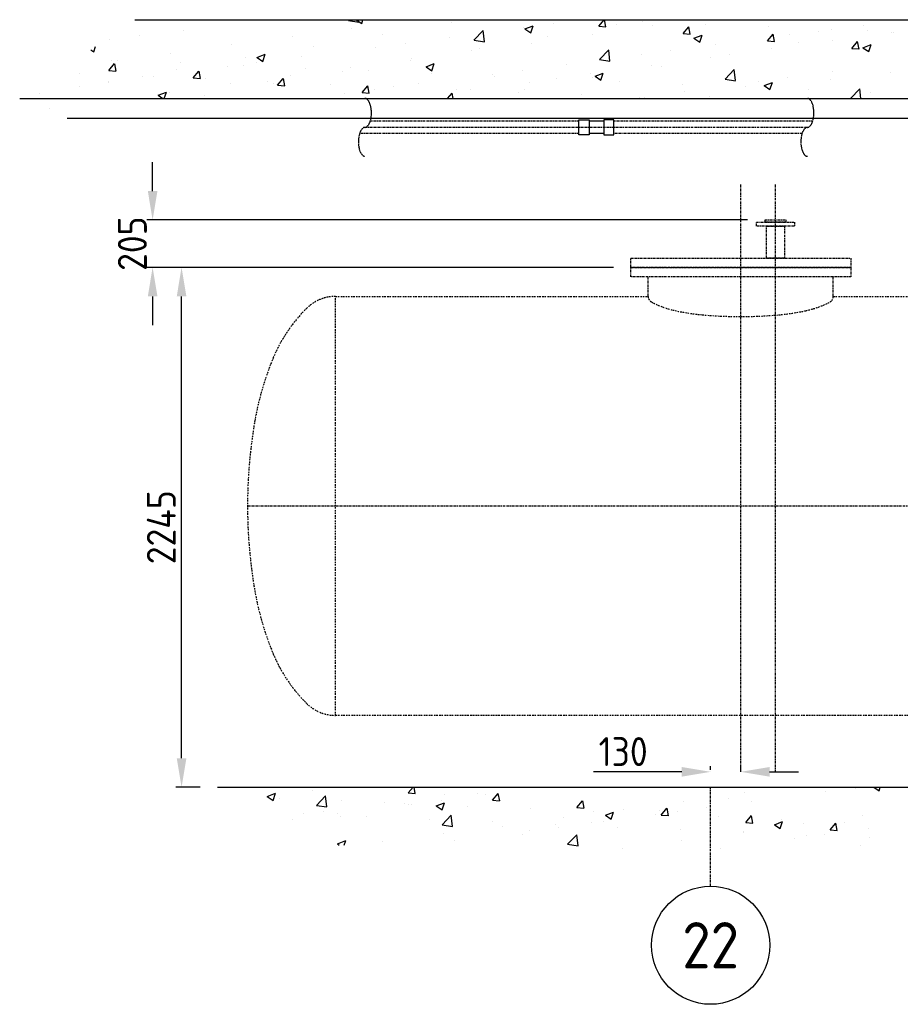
# Model space of a CAD drawing. Header units: metres. Extents: x -82085 to 58758, y -66901 to 95305.
# Tile 87 of 135: x -82085 to -78281, y 20845 to 25098. Entities that reach past the tile are written whole.
import ezdxf
from ezdxf.enums import TextEntityAlignment as Align

# ---------------------------------------------------------------- set-up
doc = ezdxf.new("R2010")
doc.units = ezdxf.units.M
doc.header["$MEASUREMENT"] = 0
doc.header["$PDSIZE"] = -1
for name, pattern in [('BORDER2', [22.225, 6.35, -3.175, 6.35, -3.175, 0, -3.175]), ('CENTER-LN', [19, 10, -3, 3, -3]), ('HIDDEN2', [4.7625, 3.175, -1.5875])]:
    doc.linetypes.add(name, pattern=pattern)
doc.layers.get('0').update_dxf_attribs({"linetype": 'CONTINUOUS'})
doc.layers.get('DEFPOINTS').update_dxf_attribs({"linetype": 'CONTINUOUS'})
for name, color, linetype in [('3', 3, 'CONTINUOUS'), ('ARCERING', 10, 'CONTINUOUS'), ('CL', 1, 'CENTER-LN'), ('DIM', 10, 'CONTINUOUS'), ('GEBOUW', 7, 'CONTINUOUS'), ('TEXT2', 7, 'CONTINUOUS')]:
    doc.layers.add(name, color=color, linetype=linetype)
doc.styles.add('ROMANS', font='iso.shx')
doc.styles.get("Standard").update_dxf_attribs({"font": 'iso.shx'})
doc.dimstyles.get("Standard").update_dxf_attribs({"dimtxt": 0.18, "dimasz": 0.18, "dimexe": 0.18, "dimexo": 0.0625, "dimgap": 0.09, "dimtad": 0, "dimtih": 1, "dimtoh": 1, "dimdec": 4, "dimzin": 0, "dimdsep": 46, "dimtxsty": 'Standard', "dimcen": 0.09, "dimadec": 0, "dimazin": 0, "dimtfac": 1, "dimtdec": 4, "dimtofl": 0, "dimtmove": 0, "dimatfit": 3, "dimfxl": 1, "dimtolj": 1, "dimtzin": 0, "dimarcsym": 0})

# ---------------------------------------------------------------- blocks, each defined once
blk = doc.blocks.new('*X4')
at = {"color": 0}
for p, q in [((33466.5, 47721.8, 3239), (33466.5, 47721.8, 3239)), ((33856.2, 47720.5, 3239), (33859.9, 47724.4, 3239)), ((33856.3, 47720.3, 3239), (33901.4, 47713.3, 3239)), ((33889.5, 47724.4, 3239), (33913.3, 47708.3, 3239)), ((33901.4, 47713.4, 3239), (33900.1, 47724.4, 3239)), ((33913.3, 47708.4, 3239), (33918.7, 47724.4, 3239)), ((34133.8, 47724.3, 3239), (34133.8, 47724.3, 3239)), ((34937.3, 47696.2, 3239), (34961, 47724.4, 3239)), ((34968.1, 47693.3, 3239), (34962.3, 47724.4, 3239)), ((33145.7, 47679.5, 3239), (33145.7, 47679.5, 3239)), ((33870, 47686.2, 3239), (33870, 47686.2, 3239)), ((34299.2, 47711.8, 3239), (34299.2, 47711.8, 3239)), ((34398.3, 47636.4, 3239), (34437.9, 47677.6, 3239)), ((34443.5, 47629.3, 3239), (34437.9, 47677.5, 3239)), ((34613.7, 47690, 3239), (34613.7, 47690, 3239)), ((34618, 47684.8, 3239), (34653.6, 47698.5, 3239)), ((34618.1, 47684.7, 3239), (34643.3, 47667.7, 3239)), ((34643.4, 47667.7, 3239), (34653.7, 47698.4, 3239)), ((34740.9, 47706.8, 3239), (34740.9, 47706.8, 3239)), ((34937.4, 47696.2, 3239), (34967.7, 47693.5, 3239)), ((35013.5, 47702, 3239), (35013.5, 47702, 3239)), ((35126.8, 47716.8, 3239), (35126.8, 47716.8, 3239)), ((35169.7, 47697.3, 3239), (35169.7, 47697.3, 3239)), ((35301.7, 47664.3, 3239), (35326.2, 47693.5, 3239)), ((35332.4, 47661.4, 3239), (35326.6, 47693.3, 3239)), ((35398, 47705.4, 3239), (35398, 47705.4, 3239)), ((35669.1, 47693.9, 3239), (35669.1, 47693.9, 3239)), ((35888, 47675, 3239), (35888, 47675, 3239)), ((35940.3, 47682.5, 3239), (35940.3, 47682.5, 3239)), ((36080.4, 47700.4, 3239), (36080.4, 47700.4, 3239)), ((36096.3, 47676.8, 3239), (36096.3, 47676.8, 3239)), ((32826.1, 47637.5, 3239), (32826.1, 47637.5, 3239)), ((32953.3, 47654.2, 3239), (32953.3, 47654.2, 3239)), ((33613.4, 47653.7, 3239), (33613.4, 47653.7, 3239)), ((34003, 47661, 3239), (34003, 47661, 3239)), ((34292.9, 47647.8, 3239), (34292.9, 47647.8, 3239)), ((34398.4, 47636.2, 3239), (34443.6, 47629.2, 3239)), ((34717.2, 47651.2, 3239), (34717.2, 47651.2, 3239)), ((34908.9, 47661.6, 3239), (34908.9, 47661.6, 3239)), ((35301.7, 47664.3, 3239), (35332.1, 47661.6, 3239)), ((35348.1, 47644.1, 3239), (35383.6, 47657.8, 3239)), ((35348.1, 47644, 3239), (35373.4, 47627, 3239)), ((35373.5, 47627, 3239), (35383.8, 47657.7, 3239)), ((35666.1, 47632.5, 3239), (35690.6, 47661.6, 3239)), ((35696.8, 47629.5, 3239), (35690.9, 47661.4, 3239)), ((35760.8, 47658.3, 3239), (35760.8, 47658.3, 3239)), ((35944.8, 47634.6, 3239), (35944.8, 47634.6, 3239)), ((36201.4, 47667.1, 3239), (36201.4, 47667.1, 3239)), ((36211.5, 47671, 3239), (36211.5, 47671, 3239)), ((32743.1, 47594.1, 3239), (32756.4, 47585.2, 3239)), ((32756.4, 47585.2, 3239), (32764.3, 47608.6, 3239)), ((33352.5, 47617.9, 3239), (33352.5, 47617.9, 3239)), ((33706.7, 47610.1, 3239), (33706.7, 47610.1, 3239)), ((33973.3, 47605.7, 3239), (33973.3, 47605.7, 3239)), ((34100.5, 47622.5, 3239), (34100.5, 47622.5, 3239)), ((34388.5, 47590.9, 3239), (34388.5, 47590.9, 3239)), ((34420.9, 47600.3, 3239), (34420.9, 47600.3, 3239)), ((34645.1, 47623.5, 3239), (34645.1, 47623.5, 3239)), ((34940.5, 47552.3, 3239), (34980, 47593.5, 3239)), ((34985.7, 47545.2, 3239), (34980.1, 47593.4, 3239)), ((35247.6, 47590.7, 3239), (35247.6, 47590.7, 3239)), ((35440, 47616.1, 3239), (35440, 47616.1, 3239)), ((35666.1, 47632.4, 3239), (35696.5, 47629.8, 3239)), ((35684, 47598.8, 3239), (35684, 47598.8, 3239)), ((35800, 47625.9, 3239), (35800, 47625.9, 3239)), ((36030.4, 47600.6, 3239), (36054.9, 47629.8, 3239)), ((36030.5, 47600.5, 3239), (36060.8, 47597.9, 3239)), ((36061.2, 47597.7, 3239), (36055.3, 47629.5, 3239)), ((36078.1, 47603.4, 3239), (36113.7, 47617.1, 3239)), ((36078.2, 47603.3, 3239), (36103.5, 47586.3, 3239)), ((36103.5, 47586.3, 3239), (36113.8, 47617, 3239)), ((32858.4, 47548.9, 3239), (32858.4, 47548.9, 3239)), ((33088.7, 47579.8, 3239), (33088.7, 47579.8, 3239)), ((33410.4, 47559.3, 3239), (33410.4, 47559.3, 3239)), ((33461.1, 47561.7, 3239), (33496.7, 47575.3, 3239)), ((33461.2, 47561.5, 3239), (33486.5, 47544.5, 3239)), ((33486.5, 47544.5, 3239), (33496.8, 47575.2, 3239)), ((33652.5, 47563.5, 3239), (33652.5, 47563.5, 3239)), ((34124.7, 47549.4, 3239), (34124.7, 47549.4, 3239)), ((34127.6, 47555.2, 3239), (34127.6, 47555.2, 3239)), ((34940.6, 47552.1, 3239), (34985.7, 47545.1, 3239)), ((35120.4, 47574, 3239), (35120.4, 47574, 3239)), ((35420.2, 47560.7, 3239), (35420.2, 47560.7, 3239)), ((35503.7, 47575.1, 3239), (35503.7, 47575.1, 3239)), ((32821.6, 47505.4, 3239), (32846.1, 47534.6, 3239)), ((32821.6, 47505.3, 3239), (32852, 47502.7, 3239)), ((32832.1, 47547.3, 3239), (32832.1, 47547.3, 3239)), ((32852.3, 47502.5, 3239), (32846.5, 47534.3, 3239)), ((33114.2, 47508.4, 3239), (33114.2, 47508.4, 3239)), ((33129.6, 47537.4, 3239), (33129.6, 47537.4, 3239)), ((33332.9, 47521.4, 3239), (33332.9, 47521.4, 3239)), ((33400.8, 47526, 3239), (33400.8, 47526, 3239)), ((33460.1, 47538.2, 3239), (33460.1, 47538.2, 3239)), ((33672, 47514.5, 3239), (33672, 47514.5, 3239)), ((33863.8, 47517.1, 3239), (33863.8, 47517.1, 3239)), ((34191.2, 47521, 3239), (34226.7, 47534.6, 3239)), ((34191.2, 47520.9, 3239), (34216.5, 47503.8, 3239)), ((34216.6, 47503.8, 3239), (34226.9, 47534.5, 3239)), ((34607.2, 47506.4, 3239), (34607.2, 47506.4, 3239)), ((34799.6, 47531.7, 3239), (34799.6, 47531.7, 3239)), ((35163.6, 47528.2, 3239), (35163.6, 47528.2, 3239)), ((35207.5, 47524.2, 3239), (35207.5, 47524.2, 3239)), ((35482.6, 47468.2, 3239), (35522.2, 47509.5, 3239)), ((35527.8, 47461.1, 3239), (35522.2, 47509.3, 3239)), ((32694.3, 47492.1, 3239), (32694.3, 47492.1, 3239)), ((32965.5, 47480.7, 3239), (32965.5, 47480.7, 3239)), ((33012.1, 47479.2, 3239), (33012.1, 47479.2, 3239)), ((33186, 47473.5, 3239), (33210.5, 47502.7, 3239)), ((33186, 47473.4, 3239), (33216.4, 47470.8, 3239)), ((33216.7, 47470.6, 3239), (33210.8, 47502.4, 3239)), ((33236.7, 47469.2, 3239), (33236.7, 47469.2, 3239)), ((33550.3, 47441.6, 3239), (33574.8, 47470.8, 3239)), ((33581.1, 47438.7, 3239), (33575.2, 47470.5, 3239)), ((33607.2, 47484.6, 3239), (33607.2, 47484.6, 3239)), ((33828.4, 47498.6, 3239), (33828.4, 47498.6, 3239)), ((33943.1, 47503.1, 3239), (33943.1, 47503.1, 3239)), ((34214.3, 47491.6, 3239), (34214.3, 47491.6, 3239)), ((34480, 47489.7, 3239), (34480, 47489.7, 3239)), ((34485.5, 47480.2, 3239), (34485.5, 47480.2, 3239)), ((34756.7, 47468.7, 3239), (34756.7, 47468.7, 3239)), ((34902.7, 47492.4, 3239), (34902.7, 47492.4, 3239)), ((34911.2, 47473.4, 3239), (34911.2, 47473.4, 3239)), ((34921.2, 47480.3, 3239), (34956.8, 47493.9, 3239)), ((34921.3, 47480.2, 3239), (34946.6, 47463.1, 3239)), ((34946.6, 47463.1, 3239), (34956.9, 47493.8, 3239)), ((35482.7, 47468, 3239), (35527.9, 47461, 3239)), ((35754.4, 47474.7, 3239), (35754.4, 47474.7, 3239)), ((35938.6, 47465.5, 3239), (35938.6, 47465.5, 3239)), ((35946.8, 47500, 3239), (35946.8, 47500, 3239)), ((36195.2, 47498, 3239), (36195.2, 47498, 3239)), ((32692.5, 47437.1, 3239), (32692.5, 47437.1, 3239)), ((32817.9, 47457.6, 3239), (32817.9, 47457.6, 3239)), ((32819.7, 47453.9, 3239), (32819.7, 47453.9, 3239)), ((33346.4, 47448.8, 3239), (33346.4, 47448.8, 3239)), ((33507.9, 47457.8, 3239), (33507.9, 47457.8, 3239)), ((33532.2, 47447.7, 3239), (33532.2, 47447.7, 3239)), ((33550.4, 47441.6, 3239), (33580.7, 47438.9, 3239)), ((33779.1, 47446.3, 3239), (33779.1, 47446.3, 3239)), ((33914.7, 47409.7, 3239), (33939.2, 47438.9, 3239)), ((33945.4, 47406.8, 3239), (33939.6, 47438.7, 3239)), ((33966.8, 47422.1, 3239), (33966.8, 47422.1, 3239)), ((34050.2, 47434.8, 3239), (34050.2, 47434.8, 3239)), ((34159.2, 47447.4, 3239), (34159.2, 47447.4, 3239)), ((34321.4, 47423.4, 3239), (34321.4, 47423.4, 3239)), ((34382.3, 47421.8, 3239), (34382.3, 47421.8, 3239)), ((34615, 47422.5, 3239), (34615, 47422.5, 3239)), ((34638.9, 47454.4, 3239), (34638.9, 47454.4, 3239)), ((35027.9, 47457.2, 3239), (35027.9, 47457.2, 3239)), ((35299, 47445.8, 3239), (35299, 47445.8, 3239)), ((35570.2, 47434.3, 3239), (35570.2, 47434.3, 3239)), ((35627.2, 47457.9, 3239), (35627.2, 47457.9, 3239)), ((35651.3, 47439.6, 3239), (35686.9, 47453.3, 3239)), ((35651.4, 47439.5, 3239), (35676.6, 47422.4, 3239)), ((35676.7, 47422.5, 3239), (35687, 47453.1, 3239)), ((35677.8, 47429.7, 3239), (35677.8, 47429.7, 3239)), ((35841.4, 47422.9, 3239), (35841.4, 47422.9, 3239)), ((36025.1, 47384.4, 3239), (36064.4, 47425.4, 3239)), ((36069.1, 47384.4, 3239), (36064.4, 47425.3, 3239)), ((32521.7, 47406.7, 3239), (32521.7, 47406.7, 3239)), ((33034.3, 47397.8, 3239), (33069.8, 47411.5, 3239)), ((33034.3, 47397.7, 3239), (33054.1, 47384.4, 3239)), ((33060.9, 47384.4, 3239), (33070, 47411.4, 3239)), ((33082.5, 47410.7, 3239), (33082.5, 47410.7, 3239)), ((33235.9, 47396.9, 3239), (33235.9, 47396.9, 3239)), ((33839.7, 47405.4, 3239), (33839.7, 47405.4, 3239)), ((33914.7, 47409.7, 3239), (33945.1, 47407, 3239)), ((34121.5, 47386.1, 3239), (34121.5, 47386.1, 3239)), ((34284.6, 47384.4, 3239), (34303.6, 47407, 3239)), ((34308.1, 47384.4, 3239), (34303.9, 47406.8, 3239)), ((34592.6, 47411.9, 3239), (34592.6, 47411.9, 3239)), ((34863.8, 47400.5, 3239), (34863.8, 47400.5, 3239)), ((35114, 47390.4, 3239), (35114, 47390.4, 3239)), ((35135, 47389, 3239), (35135, 47389, 3239)), ((35306.4, 47415.7, 3239), (35306.4, 47415.7, 3239)), ((35414, 47391.6, 3239), (35414, 47391.6, 3239)), ((36112.6, 47411.4, 3239), (36112.6, 47411.4, 3239)), ((32565.1, 47342.4, 3239), (32565.1, 47342.4, 3239)), ((34114.2, 44384.7, 3239), (34135, 44409.4, 3239)), ((34144.9, 44381.8, 3239), (34139.8, 44409.4, 3239)), ((36044.1, 44405.8, 3239), (36044.1, 44405.8, 3239)), ((36125.2, 44409.4, 3239), (36147.9, 44394.1, 3239)), ((36148, 44394.1, 3239), (36153.1, 44409.4, 3239)), ((33505.6, 44369.4, 3239), (33541.1, 44383.1, 3239)), ((33505.6, 44369.3, 3239), (33530.9, 44352.3, 3239)), ((33531, 44352.3, 3239), (33541.3, 44383, 3239)), ((33556.7, 44361.9, 3239), (33556.7, 44361.9, 3239)), ((33699.2, 44393.8, 3239), (33699.2, 44393.8, 3239)), ((33718.1, 44330.9, 3239), (33757.7, 44372.2, 3239)), ((33763.3, 44323.8, 3239), (33757.7, 44372.1, 3239)), ((34114.3, 44384.7, 3239), (34144.6, 44382, 3239)), ((34271.1, 44377.9, 3239), (34271.1, 44377.9, 3239)), ((34413.5, 44383.9, 3239), (34413.5, 44383.9, 3239)), ((34448.9, 44378.5, 3239), (34448.9, 44378.5, 3239)), ((34478.6, 44352.8, 3239), (34503.1, 44382, 3239)), ((34509.3, 44349.9, 3239), (34503.4, 44381.8, 3239)), ((35496.2, 44358.7, 3239), (35496.2, 44358.7, 3239)), ((35566.6, 44385.7, 3239), (35566.6, 44385.7, 3239)), ((35916.9, 44389, 3239), (35916.9, 44389, 3239)), ((33718.2, 44330.8, 3239), (33763.4, 44323.8, 3239)), ((33827.9, 44350.4, 3239), (33827.9, 44350.4, 3239)), ((34010.3, 44342.1, 3239), (34010.3, 44342.1, 3239)), ((34099.1, 44338.9, 3239), (34099.1, 44338.9, 3239)), ((34117.2, 44333.1, 3239), (34117.2, 44333.1, 3239)), ((34129.4, 44336.5, 3239), (34129.4, 44336.5, 3239)), ((34235.6, 44328.7, 3239), (34271.2, 44342.4, 3239)), ((34235.7, 44328.6, 3239), (34261, 44311.6, 3239)), ((34256.5, 44353.2, 3239), (34256.5, 44353.2, 3239)), ((34261, 44311.6, 3239), (34271.3, 44342.3, 3239)), ((34370.3, 44327.5, 3239), (34370.3, 44327.5, 3239)), ((34478.6, 44352.8, 3239), (34509, 44350.1, 3239)), ((34641.5, 44316, 3239), (34641.5, 44316, 3239)), ((34843, 44320.9, 3239), (34867.5, 44350.1, 3239)), ((34843, 44320.9, 3239), (34873.4, 44318.2, 3239)), ((34873.7, 44318, 3239), (34867.8, 44349.9, 3239)), ((35207.3, 44289.1, 3239), (35231.8, 44318.3, 3239)), ((35238, 44286.2, 3239), (35232.2, 44318, 3239)), ((35302.8, 44347.6, 3239), (35302.8, 44347.6, 3239)), ((35403.7, 44321.5, 3239), (35403.7, 44321.5, 3239)), ((35596.1, 44346.8, 3239), (35596.1, 44346.8, 3239)), ((33663.9, 44293.6, 3239), (33663.9, 44293.6, 3239)), ((33746.4, 44304, 3239), (33746.4, 44304, 3239)), ((33808.5, 44294.2, 3239), (33808.5, 44294.2, 3239)), ((33820.9, 44282.2, 3239), (33820.9, 44282.2, 3239)), ((33935, 44282.2, 3239), (33935, 44282.2, 3239)), ((34260.3, 44246.8, 3239), (34299.8, 44288.1, 3239)), ((34305.5, 44239.7, 3239), (34299.8, 44288, 3239)), ((34785.4, 44279.4, 3239), (34785.4, 44279.4, 3239)), ((34912.6, 44304.6, 3239), (34912.6, 44304.6, 3239)), ((34965.7, 44288.1, 3239), (35001.3, 44301.7, 3239)), ((34965.8, 44287.9, 3239), (34991, 44270.9, 3239)), ((34991.1, 44270.9, 3239), (35001.4, 44301.6, 3239)), ((35046.2, 44315.1, 3239), (35046.2, 44315.1, 3239)), ((35183.8, 44293.1, 3239), (35183.8, 44293.1, 3239)), ((35200, 44307.9, 3239), (35200, 44307.9, 3239)), ((35207.4, 44289, 3239), (35237.7, 44286.4, 3239)), ((35276.5, 44304.7, 3239), (35276.5, 44304.7, 3239)), ((35455, 44281.7, 3239), (35455, 44281.7, 3239)), ((35571.7, 44257.2, 3239), (35596.2, 44286.4, 3239)), ((35602.4, 44254.3, 3239), (35596.5, 44286.1, 3239)), ((36077.9, 44284.9, 3239), (36077.9, 44284.9, 3239)), ((33616.1, 44268.9, 3239), (33616.1, 44268.9, 3239)), ((34206.2, 44270.7, 3239), (34206.2, 44270.7, 3239)), ((34260.3, 44246.7, 3239), (34305.5, 44239.7, 3239)), ((34477.4, 44259.2, 3239), (34477.4, 44259.2, 3239)), ((34521.5, 44241.3, 3239), (34521.5, 44241.3, 3239)), ((34748.6, 44247.8, 3239), (34748.6, 44247.8, 3239)), ((34763.3, 44237.2, 3239), (34763.3, 44237.2, 3239)), ((34903.7, 44257, 3239), (34903.7, 44257, 3239)), ((34955.7, 44262.5, 3239), (34955.7, 44262.5, 3239)), ((35019.8, 44236.3, 3239), (35019.8, 44236.3, 3239)), ((35571.7, 44257.1, 3239), (35602.1, 44254.5, 3239)), ((35695.8, 44247.4, 3239), (35731.3, 44261, 3239)), ((35695.8, 44247.3, 3239), (35721.1, 44230.2, 3239)), ((35721.1, 44230.2, 3239), (35731.4, 44260.9, 3239)), ((35726.2, 44270.2, 3239), (35726.2, 44270.2, 3239)), ((35821.3, 44252.4, 3239), (35821.3, 44252.4, 3239)), ((35936.1, 44225.3, 3239), (35960.6, 44254.5, 3239)), ((35966.8, 44222.4, 3239), (35960.9, 44254.2, 3239)), ((35997.4, 44258.7, 3239), (35997.4, 44258.7, 3239)), ((36102.8, 44230.7, 3239), (36102.8, 44230.7, 3239)), ((34264.9, 44208.7, 3239), (34264.9, 44208.7, 3239)), ((34607.5, 44206.1, 3239), (34607.5, 44206.1, 3239)), ((34636.1, 44220.4, 3239), (34636.1, 44220.4, 3239)), ((34802.4, 44162.8, 3239), (34842, 44204, 3239)), ((34847.6, 44155.7, 3239), (34842, 44203.9, 3239)), ((35290.9, 44224.9, 3239), (35290.9, 44224.9, 3239)), ((35560.5, 44216.6, 3239), (35560.5, 44216.6, 3239)), ((35562.1, 44213.4, 3239), (35562.1, 44213.4, 3239)), ((35783.3, 44188.7, 3239), (35783.3, 44188.7, 3239)), ((35833.3, 44202, 3239), (35833.3, 44202, 3239)), ((35910.5, 44205.4, 3239), (35910.5, 44205.4, 3239)), ((35936.1, 44225.3, 3239), (35966.5, 44222.6, 3239)), ((36104.5, 44190.5, 3239), (36104.5, 44190.5, 3239)), ((33808.8, 44164.9, 3239), (33844.4, 44178.5, 3239)), ((33808.9, 44164.8, 3239), (33816.6, 44159.5, 3239)), ((33838.1, 44159.5, 3239), (33844.5, 44178.5, 3239)), ((34004.1, 44173, 3239), (34004.1, 44173, 3239)), ((34315.3, 44178.2, 3239), (34315.3, 44178.2, 3239)), ((34802.5, 44162.6, 3239), (34847.7, 44155.6, 3239)), ((35040, 44146, 3239), (35040, 44146, 3239)), ((35296.6, 44178.5, 3239), (35296.6, 44178.5, 3239)), ((35462.5, 44146.4, 3239), (35462.5, 44146.4, 3239)), ((36067.8, 44157.3, 3239), (36067.8, 44157.3, 3239))]:
    blk.add_line(p, q, dxfattribs=at)
blk = doc.blocks.new('*D53')
at = {"layer": 'DEFPOINTS', "color": 0, "transparency": 16777216}
for p in [(-79100.7, 21849.4), (-79100.7, 21783.2), (-78970.7, 21783.2)]:
    blk.add_point(p, dxfattribs=at)
at = {"layer": 'DIM', "color": 0, "lineweight": -2, "transparency": 16777216}
for p, q in [((-79100.7, 21858.2), (-79100.7, 21874.4)), ((-78970.7, 21858.2), (-78970.7, 21874.4)), ((-79225.7, 21849.4), (-79606.1, 21849.4)), ((-78845.7, 21849.4), (-78720.7, 21849.4))]:
    blk.add_line(p, q, dxfattribs=at)
at = {"layer": 'DIM', "color": 0, "transparency": 16777216}
for points in [[(-79225.7, 21870.2), (-79225.7, 21828.6), (-79100.7, 21849.4)], [(-78845.7, 21870.2), (-78845.7, 21828.6), (-78970.7, 21849.4)]]:
    blk.add_solid(points, dxfattribs=at)
at = {"layer": 'DIM', "color": 0, "transparency": 16777216, "insert": (-79478.4, 21936.9), "char_height": 125, "attachment_point": 5}
blk.add_mtext('\\A1;130', dxfattribs=at)
blk = doc.blocks.new('*D52')
at = {"layer": 'DEFPOINTS', "color": 0, "transparency": 16777216}
for p in [(-81385.6, 24028.2), (-79445.7, 24028.2), (-81230.7, 21783.2)]:
    blk.add_point(p, dxfattribs=at)
at = {"layer": 'DIM', "color": 0, "lineweight": -2, "transparency": 16777216}
for p, q in [((-79520.7, 24028.2), (-81410.6, 24028.2)), ((-81385.6, 21908.2), (-81385.6, 23903.2)), ((-81305.7, 21783.2), (-81410.6, 21783.2))]:
    blk.add_line(p, q, dxfattribs=at)
at = {"layer": 'DIM', "color": 0, "transparency": 16777216}
for points in [[(-81406.4, 23903.2), (-81364.8, 23903.2), (-81385.6, 24028.2)], [(-81406.4, 21908.2), (-81364.8, 21908.2), (-81385.6, 21783.2)]]:
    blk.add_solid(points, dxfattribs=at)
at = {"layer": 'DIM', "color": 0, "transparency": 16777216, "insert": (-81473.1, 22905.7), "char_height": 125, "attachment_point": 5, "rotation": 90}
blk.add_mtext('\\A1;2245', dxfattribs=at)
blk = doc.blocks.new('*D51')
at = {"layer": 'DEFPOINTS', "color": 0, "transparency": 16777216}
for p in [(-78865.7, 24233.2), (-81510.6, 24028.2), (-79445.7, 24028.2)]:
    blk.add_point(p, dxfattribs=at)
at = {"layer": 'DIM', "color": 0, "lineweight": -2, "transparency": 16777216}
for p, q in [((-81510.6, 24358.2), (-81510.6, 24483.2)), ((-78940.7, 24233.2), (-81535.6, 24233.2)), ((-79520.7, 24028.2), (-81535.6, 24028.2)), ((-81510.6, 23903.2), (-81510.6, 23778.2))]:
    blk.add_line(p, q, dxfattribs=at)
at = {"layer": 'DIM', "color": 0, "transparency": 16777216}
for points in [[(-81531.4, 24358.2), (-81489.8, 24358.2), (-81510.6, 24233.2)], [(-81531.4, 23903.2), (-81489.8, 23903.2), (-81510.6, 24028.2)]]:
    blk.add_solid(points, dxfattribs=at)
at = {"layer": 'DIM', "color": 0, "transparency": 16777216, "insert": (-81598.1, 24130.7), "char_height": 125, "attachment_point": 5, "rotation": 90}
blk.add_mtext('\\A1;205', dxfattribs=at)

msp = doc.modelspace()

# ---------------------------------------------------------------- linework, layer by layer
at = {"layer": '3'}
for p, q in [((-79562.0675, 24660.15159), (-79625.84815, 24660.15159)), ((-79562.0675, 24606.15159), (-79625.84815, 24606.15159))]:
    msp.add_line(p, q, dxfattribs=at)
for points in [[(-79625.75781, 24664.95157), (-79625.75781, 24601.35161), (-79669.26383, 24601.35161), (-79669.26383, 24664.95157)], [(-79562.15784, 24664.95157), (-79562.15784, 24601.35161), (-79518.65182, 24601.35161), (-79518.65182, 24664.95157)]]:
    msp.add_lwpolyline(points, close=True, dxfattribs=at)
at = {"layer": 'CL', "linetype": 'HIDDEN2'}
for points in [[(-80593.70013, 24633.15159, 0.1884529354), (-80584.42164, 24636.77748, 0.1012602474), (-80573.85504, 24651.45742, 0.0596103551), (-80567.97584, 24670.26471, 0.0460069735), (-80565.63494, 24695.65159, 0.0460069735), (-80567.97584, 24721.03847, 0.0596103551), (-80573.85504, 24739.84576, 0.1012602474), (-80584.42164, 24754.5257, 0.1884529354), (-80593.70013, 24758.15159, 0.1884529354)], [(-78682.79517, 24758.15159, -0.1884529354), (-78673.51668, 24754.5257, -0.1012602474), (-78662.95008, 24739.84576, -0.0596103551), (-78657.07088, 24721.03847, -0.0460069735), (-78654.72998, 24695.65159, -0.0460069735), (-78657.07088, 24670.26471, -0.0596103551), (-78662.95008, 24651.45742, -0.1012602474), (-78673.51668, 24636.77748, -0.1884529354), (-78682.79517, 24633.15159, -0.1884529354)], [(-80593.70013, 24508.15159, -0.1884529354), (-80602.97862, 24511.77748, -0.1012602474), (-80613.54521, 24526.45742, -0.0596103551), (-80619.42442, 24545.26471, -0.0460069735), (-80621.76532, 24570.65159, -0.0460069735), (-80619.42442, 24596.03847, -0.0596103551), (-80613.54521, 24614.84576, -0.1012602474), (-80602.97862, 24629.5257, -0.1884529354), (-80593.70013, 24633.15159, -0.1884529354)], [(-78682.79517, 24633.15159, 0.1884529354), (-78692.07366, 24629.5257, 0.1012602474), (-78702.64025, 24614.84576, 0.0596103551), (-78708.51946, 24596.03847, 0.0460069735), (-78710.86036, 24570.65159, 0.0460069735), (-78708.51946, 24545.26471, 0.0596103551), (-78702.64025, 24526.45742, 0.1012602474), (-78692.07366, 24511.77748, 0.1884529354), (-78682.79517, 24508.15159, 0.1884529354)]]:
    msp.add_lwpolyline(points, format="xyb", dxfattribs=at)
at = {"layer": 'GEBOUW'}
for p, q in [((-81587.36206, 25098.15159), (-65528.1814, 25098.15159)), ((-82084.70791, 24758.15159), (-65622.80374, 24758.15159)), ((-81879.91836, 24673.15159), (-65443.02133, 24673.15159)), ((-81230.73144, 21783.15159), (-64784.86651, 21783.15159))]:
    msp.add_line(p, q, dxfattribs=at)
at = {"layer": 'TEXT2', "color": 1, "linetype": 'CENTER-LN'}
for p, q in [((-78682.79517, 24633.15159), (-80593.70013, 24633.15159)), ((-79669.35418, 24660.15159), (-80570.52388, 24660.15159)), ((-78659.61892, 24660.15159), (-79518.56147, 24660.15159)), ((-79669.35418, 24606.15159), (-80616.87638, 24606.15159)), ((-78705.97142, 24606.15159), (-79518.56147, 24606.15159)), ((-78970.73144, 21849.38599), (-78970.73144, 24388.03195)), ((-78820.73144, 21849.38599), (-78820.73144, 24388.03195)), ((-79370.73144, 23903.15159), (-79370.73144, 23988.15159)), ((-78570.73144, 23903.15159), (-78570.73144, 23988.15159)), ((-81100.73144, 22998.15159), (-76840.73144, 22998.15159)), ((-79100.73144, 21355.45733), (-79100.73144, 21783.15159))]:
    msp.add_line(p, q, dxfattribs=at)
for points in [[(-78903.23144, 24206.15159), (-78903.23144, 24224.15159), (-78738.23144, 24224.15159), (-78738.23144, 24206.15159)], [(-78865.73144, 24224.15159), (-78865.73144, 24233.15159), (-78775.73144, 24233.15159), (-78775.73144, 24224.15159)], [(-78859.23144, 24068.15159), (-78859.23144, 24206.15159), (-78782.23144, 24206.15159), (-78782.23144, 24068.15159)], [(-79445.73144, 24028.15159), (-79445.73144, 24068.15159), (-78495.73144, 24068.15159), (-78495.73144, 24028.15159)], [(-79445.73144, 23988.15159), (-79445.73144, 24028.15159), (-78495.73144, 24028.15159), (-78495.73144, 23988.15159)]]:
    msp.add_lwpolyline(points, close=True, dxfattribs=at)
at = {"layer": 'TEXT2', "color": 1, "linetype": 'BORDER2'}
for points in [[(-80720.73144, 22093.15159, -0.1971444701), (-80844.40868, 22143.88808, -0.0989886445), (-80989.43201, 22358.21995, -0.0563928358), (-81068.92838, 22629.6943, -0.0430769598), (-81100.73144, 22998.15159, -0.0430769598), (-81068.92838, 23366.60888, -0.0563928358), (-80989.43201, 23638.08323, -0.0989886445), (-80844.40868, 23852.4151, -0.1971444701), (-80720.73144, 23903.15159, -0.1971444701)], [(-79370.73144, 23903.15159, 0.2784457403), (-79356.05789, 23878.84546, 0.0675661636), (-79253.57415, 23841.48223, 0.0311615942), (-79135.61622, 23823.36842, 0.0225208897), (-78970.73144, 23815.93795, 0.0225208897), (-78805.84665, 23823.36842, 0.0311615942), (-78687.88872, 23841.48223, 0.0675661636), (-78585.40498, 23878.84546, 0.2784457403), (-78570.73144, 23903.15159, 0.2784457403)]]:
    msp.add_lwpolyline(points, format="xyb", dxfattribs=at)
for points in [[(-80720.73144, 22093.15159), (-80720.73144, 23903.15159), (-79370.73144, 23903.15159)], [(-78570.73144, 23903.15159), (-77220.73144, 23903.15159), (-77220.73144, 22093.15159), (-80720.73144, 22093.15159)]]:
    msp.add_lwpolyline(points, dxfattribs=at)
at = {"layer": 'TEXT2'}
msp.add_circle((-79100.73144, 21100.35622), 255.10112, dxfattribs=at)

# ---------------------------------------------------------------- block references
at = {"layer": 'ARCERING'}
msp.add_blockref('*X4', (-114520.99723, -22626.25221), dxfattribs=at)

# ---------------------------------------------------------------- texts
at = {"layer": 'TEXT2', "style": 'ROMANS'}
msp.add_text('22', height=200, dxfattribs=at).set_placement((-79100.73144, 21100.35622), align=Align.MIDDLE)

# ---------------------------------------------------------------- dimensions: what is measured, and where the dimension line sits
at = {"layer": 'DIM'}
dim = msp.add_linear_dim(base=(-81510.59191, 24028.15159), p1=(-78865.73144, 24233.15159), p2=(-79445.73144, 24028.15159), angle=90, dimstyle='Standard', override={"dimtxt": 125, "dimasz": 125, "dimexe": 25, "dimexo": 75, "dimgap": 25, "dimtad": 1, "dimtih": 0, "dimtoh": 0, "dimdec": 0, "dimzin": 3, "dimcen": 0, "dimtfac": 0.008, "dimtdec": 0, "dimtmove": 0, "dimtzin": 3}, dxfattribs=at)
dim.commit()
dim.dimension.update_dxf_attribs({"geometry": '*D51', "text_midpoint": (-81510.59191, 24130.65159), "dimtype": 160})
dim = msp.add_linear_dim(base=(-81385.59191, 24028.15159), p1=(-81230.73144, 21783.15159), p2=(-79445.73144, 24028.15159), angle=90, dimstyle='Standard', override={"dimtxt": 125, "dimasz": 125, "dimexe": 25, "dimexo": 75, "dimgap": 25, "dimtad": 1, "dimtih": 0, "dimtoh": 0, "dimdec": 0, "dimzin": 3, "dimcen": 0, "dimtfac": 0.008, "dimtdec": 0, "dimtmove": 0, "dimtzin": 3}, dxfattribs=at)
dim.commit()
dim.dimension.update_dxf_attribs({"geometry": '*D52', "text_midpoint": (-81473.09191, 22905.65159)})
dim = msp.add_linear_dim(base=(-79100.73144, 21849.38599), p1=(-78970.73144, 21783.15159), p2=(-79100.73144, 21783.15159), dimstyle='Standard', override={"dimtxt": 125, "dimasz": 125, "dimexe": 25, "dimexo": 75, "dimgap": 25, "dimtad": 1, "dimtih": 0, "dimtoh": 0, "dimdec": 0, "dimzin": 3, "dimcen": 0, "dimtfac": 0.008, "dimtdec": 0, "dimtmove": 0, "dimtzin": 3}, dxfattribs=at)
dim.commit()
dim.dimension.update_dxf_attribs({"geometry": '*D53', "text_midpoint": (-79478.41001, 21936.88599)})

doc.saveas('drawing.dxf')
